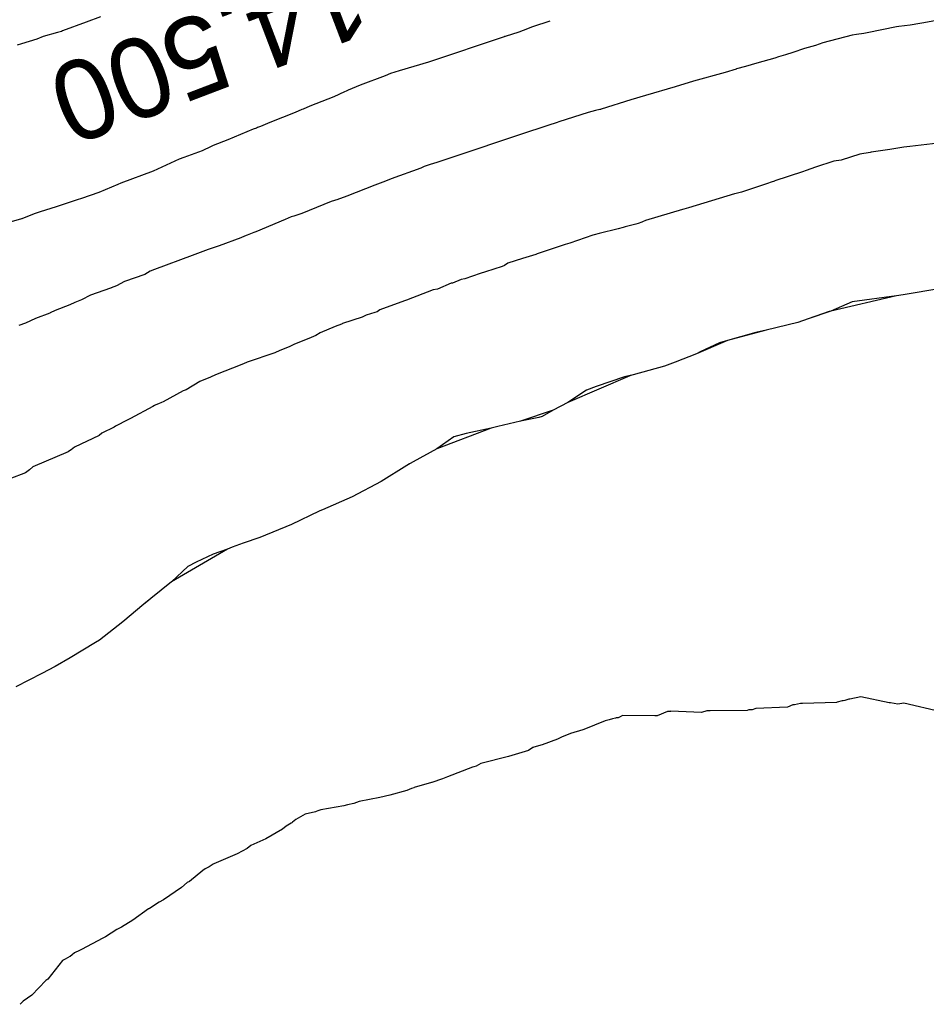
# Model space of a CAD drawing. Extents: x 158343 to 162498, y 431347 to 434500.
# Tile 199 of 248: x 159620 to 159640, y 434135 to 434158. Entities that reach past the tile are written whole.
import ezdxf

# ---------------------------------------------------------------- set-up
doc = ezdxf.new("R2010")
doc.units = 0
doc.header["$LTSCALE"] = 10
doc.header["$MEASUREMENT"] = 0
doc.layers.add('000_arcering', color=8, linetype='CONTINUOUS')
doc.layers.add('def. con-hoogtelijn (index)', color=8, linetype='CONTINUOUS')
doc.styles.add('Style-WORKING', font='WORKING.shx')

# ---------------------------------------------------------------- blocks, each defined once
blk = doc.blocks.new('bestaande hoogtelijnen')
at = {"layer": 'def. con-hoogtelijn (index)'}
for p, q in [((-45.969, 91.143), (-46.287, 91.028)), ((-45.969, 91.143), (-46.287, 91.028)), ((-45.969, 91.143), (-46.287, 91.028)), ((-46.287, 91.028), (-46.826, 90.826)), ((-46.287, 91.028), (-46.826, 90.826)), ((-46.287, 91.028), (-46.826, 90.826)), ((-36.21, 90.922), (-36.42, 90.839)), ((-36.21, 90.922), (-36.42, 90.839)), ((-36.21, 90.922), (-36.42, 90.839)), ((-35.822, 91.047), (-36.21, 90.922)), ((-35.822, 91.047), (-36.21, 90.922)), ((-35.822, 91.047), (-36.21, 90.922)), ((-27.992, 90.919), (-28.659, 90.782)), ((-27.992, 90.919), (-28.659, 90.782)), ((-27.939, 90.926), (-27.992, 90.919)), ((-27.939, 90.926), (-27.992, 90.919)), ((-27.683, 90.954), (-27.939, 90.926)), ((-27.683, 90.954), (-27.939, 90.926)), ((-27.466, 90.994), (-27.683, 90.954)), ((-27.466, 90.994), (-27.683, 90.954)), ((-27.423, 91), (-27.466, 90.994)), ((-27.423, 91), (-27.466, 90.994)), ((-27.048, 91.074), (-27.423, 91)), ((-27.048, 91.074), (-27.423, 91)), ((-47.258, 90.7), (-47.401, 90.639)), ((-47.258, 90.7), (-47.401, 90.639)), ((-47.258, 90.7), (-47.401, 90.639)), ((-46.939, 90.79), (-47.258, 90.7)), ((-46.939, 90.79), (-47.258, 90.7)), ((-46.939, 90.79), (-47.258, 90.7)), ((-46.849, 90.816), (-46.939, 90.79)), ((-46.849, 90.816), (-46.939, 90.79)), ((-46.849, 90.816), (-46.939, 90.79)), ((-46.826, 90.826), (-46.849, 90.816)), ((-46.826, 90.826), (-46.849, 90.816)), ((-46.826, 90.826), (-46.849, 90.816)), ((-36.849, 90.697), (-38.563, 90.119)), ((-36.849, 90.697), (-38.563, 90.119)), ((-36.849, 90.697), (-38.563, 90.119)), ((-36.844, 90.699), (-36.849, 90.697)), ((-36.844, 90.699), (-36.849, 90.697)), ((-36.844, 90.699), (-36.849, 90.697)), ((-36.829, 90.704), (-36.844, 90.699)), ((-36.829, 90.704), (-36.844, 90.699)), ((-36.829, 90.704), (-36.844, 90.699)), ((-36.519, 90.803), (-36.829, 90.704)), ((-36.519, 90.803), (-36.829, 90.704)), ((-36.519, 90.803), (-36.829, 90.704)), ((-36.42, 90.839), (-36.519, 90.803)), ((-36.42, 90.839), (-36.519, 90.803)), ((-36.42, 90.839), (-36.519, 90.803)), ((-28.992, 90.731), (-29.659, 90.558)), ((-28.992, 90.731), (-29.659, 90.558)), ((-28.897, 90.747), (-28.992, 90.731)), ((-28.897, 90.747), (-28.992, 90.731)), ((-28.729, 90.771), (-28.897, 90.747)), ((-28.729, 90.771), (-28.897, 90.747)), ((-28.659, 90.782), (-28.729, 90.771)), ((-28.659, 90.782), (-28.729, 90.771)), ((-47.748, 90.538), (-47.849, 90.507)), ((-47.748, 90.538), (-47.849, 90.507)), ((-47.748, 90.538), (-47.849, 90.507)), ((-47.401, 90.639), (-47.748, 90.538)), ((-47.401, 90.639), (-47.748, 90.538)), ((-47.401, 90.639), (-47.748, 90.538)), ((-29.826, 90.502), (-30.069, 90.429)), ((-29.826, 90.502), (-30.069, 90.429)), ((-29.659, 90.558), (-29.826, 90.502)), ((-29.659, 90.558), (-29.826, 90.502)), ((-30.659, 90.242), (-30.743, 90.212)), ((-30.659, 90.242), (-30.743, 90.212)), ((-30.501, 90.291), (-30.659, 90.242)), ((-30.501, 90.291), (-30.659, 90.242)), ((-30.334, 90.344), (-30.501, 90.291)), ((-30.334, 90.344), (-30.501, 90.291)), ((-30.069, 90.429), (-30.334, 90.344)), ((-30.069, 90.429), (-30.334, 90.344)), ((-38.563, 90.119), (-39.223, 89.928)), ((-38.563, 90.119), (-39.223, 89.928)), ((-38.563, 90.119), (-39.223, 89.928)), ((-31.4, 90.021), (-31.607, 89.97)), ((-31.4, 90.021), (-31.607, 89.97)), ((-31.151, 90.103), (-31.4, 90.021)), ((-31.151, 90.103), (-31.4, 90.021)), ((-30.743, 90.212), (-31.151, 90.103)), ((-30.743, 90.212), (-31.151, 90.103)), ((-39.536, 89.813), (-40.107, 89.605)), ((-39.536, 89.813), (-40.107, 89.605)), ((-39.536, 89.813), (-40.107, 89.605)), ((-39.42, 89.868), (-39.536, 89.813)), ((-39.42, 89.868), (-39.536, 89.813)), ((-39.42, 89.868), (-39.536, 89.813)), ((-39.223, 89.928), (-39.42, 89.868)), ((-39.223, 89.928), (-39.42, 89.868)), ((-39.223, 89.928), (-39.42, 89.868)), ((-31.86, 89.887), (-32.578, 89.693)), ((-31.86, 89.887), (-32.578, 89.693)), ((-31.615, 89.967), (-31.86, 89.887)), ((-31.615, 89.967), (-31.86, 89.887)), ((-31.607, 89.97), (-31.615, 89.967)), ((-31.607, 89.97), (-31.615, 89.967)), ((-40.107, 89.605), (-40.377, 89.489)), ((-40.107, 89.605), (-40.377, 89.489)), ((-40.107, 89.605), (-40.377, 89.489)), ((-32.578, 89.693), (-32.992, 89.565)), ((-32.578, 89.693), (-32.992, 89.565)), ((-40.456, 89.454), (-40.698, 89.338)), ((-40.456, 89.454), (-40.698, 89.338)), ((-40.456, 89.454), (-40.698, 89.338)), ((-40.42, 89.47), (-40.456, 89.454)), ((-40.42, 89.47), (-40.456, 89.454)), ((-40.42, 89.47), (-40.456, 89.454)), ((-40.407, 89.476), (-40.42, 89.47)), ((-40.407, 89.476), (-40.42, 89.47)), ((-40.407, 89.476), (-40.42, 89.47)), ((-40.377, 89.489), (-40.407, 89.476)), ((-40.377, 89.489), (-40.407, 89.476)), ((-40.377, 89.489), (-40.407, 89.476)), ((-33.659, 89.369), (-33.992, 89.272)), ((-33.659, 89.369), (-33.992, 89.272)), ((-32.992, 89.565), (-33.659, 89.369)), ((-32.992, 89.565), (-33.659, 89.369)), ((-41.243, 89.127), (-41.394, 89.061)), ((-41.243, 89.127), (-41.394, 89.061)), ((-41.243, 89.127), (-41.394, 89.061)), ((-40.698, 89.338), (-41.243, 89.127)), ((-40.698, 89.338), (-41.243, 89.127)), ((-40.698, 89.338), (-41.243, 89.127)), ((-33.992, 89.272), (-34.659, 89.061)), ((-33.992, 89.272), (-34.659, 89.061)), ((-41.568, 88.988), (-42.14, 88.757)), ((-41.568, 88.988), (-42.14, 88.757)), ((-41.568, 88.988), (-42.14, 88.757)), ((-41.42, 89.051), (-41.568, 88.988)), ((-41.42, 89.051), (-41.568, 88.988)), ((-41.42, 89.051), (-41.568, 88.988)), ((-41.394, 89.061), (-41.42, 89.051)), ((-41.394, 89.061), (-41.42, 89.051)), ((-41.394, 89.061), (-41.42, 89.051)), ((-34.959, 88.986), (-35.616, 88.775)), ((-34.959, 88.986), (-35.616, 88.775)), ((-34.788, 89.029), (-34.959, 88.986)), ((-34.788, 89.029), (-34.959, 88.986)), ((-34.692, 89.052), (-34.788, 89.029)), ((-34.692, 89.052), (-34.788, 89.029)), ((-34.681, 89.055), (-34.692, 89.052)), ((-34.681, 89.055), (-34.692, 89.052)), ((-34.659, 89.061), (-34.681, 89.055)), ((-34.659, 89.061), (-34.681, 89.055)), ((-42.14, 88.757), (-42.358, 88.671)), ((-42.14, 88.757), (-42.358, 88.671)), ((-42.14, 88.757), (-42.358, 88.671)), ((-35.867, 88.693), (-36.118, 88.611)), ((-35.867, 88.693), (-36.118, 88.611)), ((-35.659, 88.764), (-35.867, 88.693)), ((-35.659, 88.764), (-35.867, 88.693)), ((-35.616, 88.775), (-35.659, 88.764)), ((-35.616, 88.775), (-35.659, 88.764)), ((-42.52, 88.609), (-43.092, 88.371)), ((-42.52, 88.609), (-43.092, 88.371)), ((-42.52, 88.609), (-43.092, 88.371)), ((-42.447, 88.635), (-42.52, 88.609)), ((-42.447, 88.635), (-42.52, 88.609)), ((-42.447, 88.635), (-42.52, 88.609)), ((-42.42, 88.646), (-42.447, 88.635)), ((-42.42, 88.646), (-42.447, 88.635)), ((-42.42, 88.646), (-42.447, 88.635)), ((-42.358, 88.671), (-42.42, 88.646)), ((-42.358, 88.671), (-42.42, 88.646)), ((-42.358, 88.671), (-42.42, 88.646)), ((-36.236, 88.574), (-38.236, 87.899)), ((-36.236, 88.574), (-38.236, 87.899)), ((-36.118, 88.611), (-36.236, 88.574)), ((-36.118, 88.611), (-36.236, 88.574)), ((-43.42, 88.238), (-43.468, 88.219)), ((-43.42, 88.238), (-43.468, 88.219)), ((-43.42, 88.238), (-43.468, 88.219)), ((-43.092, 88.371), (-43.42, 88.238)), ((-43.092, 88.371), (-43.42, 88.238)), ((-43.092, 88.371), (-43.42, 88.238)), ((-27.05, 88.291), (-27.691, 88.22)), ((-27.05, 88.291), (-27.691, 88.22)), ((-27.05, 88.291), (-27.691, 88.22)), ((-43.668, 88.124), (-44.086, 87.97)), ((-43.668, 88.124), (-44.086, 87.97)), ((-43.668, 88.124), (-44.086, 87.97)), ((-43.468, 88.219), (-43.668, 88.124)), ((-43.468, 88.219), (-43.668, 88.124)), ((-43.468, 88.219), (-43.668, 88.124)), ((-28.825, 88.047), (-29.243, 87.907)), ((-28.825, 88.047), (-29.243, 87.907)), ((-28.825, 88.047), (-29.243, 87.907)), ((-28.589, 88.086), (-28.825, 88.047)), ((-28.589, 88.086), (-28.825, 88.047)), ((-28.589, 88.086), (-28.825, 88.047)), ((-28.563, 88.09), (-28.589, 88.086)), ((-28.563, 88.09), (-28.589, 88.086)), ((-28.563, 88.09), (-28.589, 88.086)), ((-28.143, 88.15), (-28.563, 88.09)), ((-28.143, 88.15), (-28.563, 88.09)), ((-28.143, 88.15), (-28.563, 88.09)), ((-27.967, 88.178), (-28.143, 88.15)), ((-27.967, 88.178), (-28.143, 88.15)), ((-27.967, 88.178), (-28.143, 88.15)), ((-27.826, 88.202), (-27.967, 88.178)), ((-27.826, 88.202), (-27.967, 88.178)), ((-27.826, 88.202), (-27.967, 88.178)), ((-27.694, 88.219), (-27.826, 88.202)), ((-27.694, 88.219), (-27.826, 88.202)), ((-27.694, 88.219), (-27.826, 88.202)), ((-27.691, 88.22), (-27.694, 88.219)), ((-27.691, 88.22), (-27.694, 88.219)), ((-27.691, 88.22), (-27.694, 88.219)), ((-44.192, 87.932), (-44.781, 87.663)), ((-44.192, 87.932), (-44.781, 87.663)), ((-44.192, 87.932), (-44.781, 87.663)), ((-44.086, 87.97), (-44.192, 87.932)), ((-44.086, 87.97), (-44.192, 87.932)), ((-44.086, 87.97), (-44.192, 87.932)), ((-38.52, 87.811), (-38.659, 87.764)), ((-38.52, 87.811), (-38.659, 87.764)), ((-38.371, 87.856), (-38.52, 87.811)), ((-38.371, 87.856), (-38.52, 87.811)), ((-38.236, 87.899), (-38.371, 87.856)), ((-38.236, 87.899), (-38.371, 87.856)), ((-29.41, 87.886), (-29.825, 87.753)), ((-29.41, 87.886), (-29.825, 87.753)), ((-29.41, 87.886), (-29.825, 87.753)), ((-29.243, 87.907), (-29.41, 87.886)), ((-29.243, 87.907), (-29.41, 87.886)), ((-29.243, 87.907), (-29.41, 87.886)), ((-44.781, 87.663), (-45.509, 87.393)), ((-44.781, 87.663), (-45.509, 87.393)), ((-44.781, 87.663), (-45.509, 87.393)), ((-38.737, 87.732), (-39.403, 87.49)), ((-38.737, 87.732), (-39.403, 87.49)), ((-38.659, 87.764), (-38.737, 87.732)), ((-38.659, 87.764), (-38.737, 87.732)), ((-30.118, 87.645), (-30.74, 87.44)), ((-30.118, 87.645), (-30.74, 87.44)), ((-30.118, 87.645), (-30.74, 87.44)), ((-30.037, 87.68), (-30.118, 87.645)), ((-30.037, 87.68), (-30.118, 87.645)), ((-30.037, 87.68), (-30.118, 87.645)), ((-29.825, 87.753), (-30.037, 87.68)), ((-29.825, 87.753), (-30.037, 87.68)), ((-29.825, 87.753), (-30.037, 87.68)), ((-45.577, 87.363), (-46.006, 87.181)), ((-45.577, 87.363), (-46.006, 87.181)), ((-45.577, 87.363), (-46.006, 87.181)), ((-45.509, 87.393), (-45.577, 87.363)), ((-45.509, 87.393), (-45.577, 87.363)), ((-45.509, 87.393), (-45.577, 87.363)), ((-39.529, 87.438), (-39.769, 87.345)), ((-39.529, 87.438), (-39.769, 87.345)), ((-39.403, 87.49), (-39.529, 87.438)), ((-39.403, 87.49), (-39.529, 87.438)), ((-30.884, 87.39), (-31.496, 87.19)), ((-30.884, 87.39), (-31.496, 87.19)), ((-30.884, 87.39), (-31.496, 87.19)), ((-30.846, 87.403), (-30.884, 87.39)), ((-30.846, 87.403), (-30.884, 87.39)), ((-30.846, 87.403), (-30.884, 87.39)), ((-30.825, 87.41), (-30.846, 87.403)), ((-30.825, 87.41), (-30.846, 87.403)), ((-30.825, 87.41), (-30.846, 87.403)), ((-30.746, 87.438), (-30.825, 87.41)), ((-30.746, 87.438), (-30.825, 87.41)), ((-30.746, 87.438), (-30.825, 87.41)), ((-30.74, 87.44), (-30.746, 87.438)), ((-30.74, 87.44), (-30.746, 87.438)), ((-30.74, 87.44), (-30.746, 87.438)), ((-46.006, 87.181), (-46.397, 87.047)), ((-46.006, 87.181), (-46.397, 87.047)), ((-46.006, 87.181), (-46.397, 87.047)), ((-39.769, 87.345), (-40.405, 87.099)), ((-39.769, 87.345), (-40.405, 87.099)), ((-31.655, 87.152), (-32.689, 86.832)), ((-31.655, 87.152), (-32.689, 86.832)), ((-31.655, 87.152), (-32.689, 86.832)), ((-31.616, 87.16), (-31.655, 87.152)), ((-31.616, 87.16), (-31.655, 87.152)), ((-31.616, 87.16), (-31.655, 87.152)), ((-31.496, 87.19), (-31.616, 87.16)), ((-31.496, 87.19), (-31.616, 87.16)), ((-31.496, 87.19), (-31.616, 87.16)), ((-46.583, 86.987), (-46.97, 86.854)), ((-46.583, 86.987), (-46.97, 86.854)), ((-46.583, 86.987), (-46.97, 86.854)), ((-46.471, 87.024), (-46.583, 86.987)), ((-46.471, 87.024), (-46.583, 86.987)), ((-46.471, 87.024), (-46.583, 86.987)), ((-46.42, 87.039), (-46.471, 87.024)), ((-46.42, 87.039), (-46.471, 87.024)), ((-46.42, 87.039), (-46.471, 87.024)), ((-46.397, 87.047), (-46.42, 87.039)), ((-46.397, 87.047), (-46.42, 87.039)), ((-46.397, 87.047), (-46.42, 87.039)), ((-40.756, 86.977), (-41.423, 86.707)), ((-40.756, 86.977), (-41.423, 86.707)), ((-40.68, 86.999), (-40.756, 86.977)), ((-40.68, 86.999), (-40.756, 86.977)), ((-40.659, 87.006), (-40.68, 86.999)), ((-40.659, 87.006), (-40.68, 86.999)), ((-40.628, 87.017), (-40.659, 87.006)), ((-40.628, 87.017), (-40.659, 87.006)), ((-40.405, 87.099), (-40.628, 87.017)), ((-40.405, 87.099), (-40.628, 87.017)), ((-47.461, 86.696), (-47.744, 86.588)), ((-47.461, 86.696), (-47.744, 86.588)), ((-47.461, 86.696), (-47.744, 86.588)), ((-47.328, 86.743), (-47.461, 86.696)), ((-47.328, 86.743), (-47.461, 86.696)), ((-47.328, 86.743), (-47.461, 86.696)), ((-46.97, 86.854), (-47.328, 86.743)), ((-46.97, 86.854), (-47.328, 86.743)), ((-46.97, 86.854), (-47.328, 86.743)), ((-41.423, 86.707), (-41.6, 86.649)), ((-41.423, 86.707), (-41.6, 86.649)), ((-32.825, 86.794), (-33.659, 86.551)), ((-32.825, 86.794), (-33.659, 86.551)), ((-32.825, 86.794), (-33.659, 86.551)), ((-32.795, 86.802), (-32.825, 86.794)), ((-32.795, 86.802), (-32.825, 86.794)), ((-32.795, 86.802), (-32.825, 86.794)), ((-32.689, 86.832), (-32.795, 86.802)), ((-32.689, 86.832), (-32.795, 86.802)), ((-32.689, 86.832), (-32.795, 86.802)), ((-47.752, 86.585), (-48.14, 86.471)), ((-47.752, 86.585), (-48.14, 86.471)), ((-47.752, 86.585), (-48.14, 86.471)), ((-47.744, 86.588), (-47.752, 86.585)), ((-47.744, 86.588), (-47.752, 86.585)), ((-47.744, 86.588), (-47.752, 86.585)), ((-41.794, 86.572), (-42.461, 86.295)), ((-41.794, 86.572), (-42.461, 86.295)), ((-41.659, 86.629), (-41.794, 86.572)), ((-41.659, 86.629), (-41.794, 86.572)), ((-41.6, 86.649), (-41.659, 86.629)), ((-41.6, 86.649), (-41.659, 86.629)), ((-33.881, 86.464), (-34.122, 86.407)), ((-33.881, 86.464), (-34.122, 86.407)), ((-33.881, 86.464), (-34.122, 86.407)), ((-33.825, 86.478), (-33.881, 86.464)), ((-33.825, 86.478), (-33.881, 86.464)), ((-33.825, 86.478), (-33.881, 86.464)), ((-33.745, 86.51), (-33.825, 86.478)), ((-33.745, 86.51), (-33.825, 86.478)), ((-33.745, 86.51), (-33.825, 86.478)), ((-33.731, 86.517), (-33.745, 86.51)), ((-33.731, 86.517), (-33.745, 86.51)), ((-33.731, 86.517), (-33.745, 86.51)), ((-33.659, 86.551), (-33.731, 86.517)), ((-33.659, 86.551), (-33.731, 86.517)), ((-33.659, 86.551), (-33.731, 86.517)), ((-42.504, 86.276), (-42.659, 86.214)), ((-42.504, 86.276), (-42.659, 86.214)), ((-42.461, 86.295), (-42.504, 86.276)), ((-42.461, 86.295), (-42.504, 86.276)), ((-34.71, 86.253), (-34.817, 86.224)), ((-34.71, 86.253), (-34.817, 86.224)), ((-34.71, 86.253), (-34.817, 86.224)), ((-34.281, 86.36), (-34.71, 86.253)), ((-34.281, 86.36), (-34.71, 86.253)), ((-34.281, 86.36), (-34.71, 86.253)), ((-34.163, 86.393), (-34.281, 86.36)), ((-34.163, 86.393), (-34.281, 86.36)), ((-34.163, 86.393), (-34.281, 86.36)), ((-34.122, 86.407), (-34.163, 86.393)), ((-34.122, 86.407), (-34.163, 86.393)), ((-34.122, 86.407), (-34.163, 86.393)), ((-42.799, 86.159), (-43.286, 85.98)), ((-42.799, 86.159), (-43.286, 85.98)), ((-42.714, 86.192), (-42.799, 86.159)), ((-42.714, 86.192), (-42.799, 86.159)), ((-42.659, 86.214), (-42.714, 86.192)), ((-42.659, 86.214), (-42.714, 86.192)), ((-35.37, 86.039), (-35.476, 86.003)), ((-35.37, 86.039), (-35.476, 86.003)), ((-35.37, 86.039), (-35.476, 86.003)), ((-34.849, 86.216), (-35.37, 86.039)), ((-34.849, 86.216), (-35.37, 86.039)), ((-34.849, 86.216), (-35.37, 86.039)), ((-34.817, 86.224), (-34.849, 86.216)), ((-34.817, 86.224), (-34.849, 86.216)), ((-34.817, 86.224), (-34.849, 86.216)), ((-43.66, 85.851), (-43.898, 85.757)), ((-43.66, 85.851), (-43.898, 85.757)), ((-43.536, 85.895), (-43.66, 85.851)), ((-43.536, 85.895), (-43.66, 85.851)), ((-43.286, 85.98), (-43.536, 85.895)), ((-43.286, 85.98), (-43.536, 85.895)), ((-36.104, 85.797), (-36.14, 85.783)), ((-36.104, 85.797), (-36.14, 85.783)), ((-36.104, 85.797), (-36.14, 85.783)), ((-35.476, 86.003), (-36.104, 85.797)), ((-35.476, 86.003), (-36.104, 85.797)), ((-35.476, 86.003), (-36.104, 85.797)), ((-43.898, 85.757), (-44.748, 85.441)), ((-43.898, 85.757), (-44.748, 85.441)), ((-36.772, 85.582), (-36.843, 85.536)), ((-36.772, 85.582), (-36.843, 85.536)), ((-36.772, 85.582), (-36.843, 85.536)), ((-36.436, 85.691), (-36.772, 85.582)), ((-36.436, 85.691), (-36.772, 85.582)), ((-36.436, 85.691), (-36.772, 85.582)), ((-36.14, 85.783), (-36.436, 85.691)), ((-36.14, 85.783), (-36.436, 85.691)), ((-36.14, 85.783), (-36.436, 85.691)), ((-44.842, 85.402), (-44.967, 85.327)), ((-44.842, 85.402), (-44.967, 85.327)), ((-44.748, 85.441), (-44.842, 85.402)), ((-44.748, 85.441), (-44.842, 85.402)), ((-37.395, 85.352), (-37.741, 85.235)), ((-37.395, 85.352), (-37.741, 85.235)), ((-37.395, 85.352), (-37.741, 85.235)), ((-37.271, 85.393), (-37.395, 85.352)), ((-37.271, 85.393), (-37.395, 85.352)), ((-37.271, 85.393), (-37.395, 85.352)), ((-36.898, 85.507), (-37.271, 85.393)), ((-36.898, 85.507), (-37.271, 85.393)), ((-36.898, 85.507), (-37.271, 85.393)), ((-36.843, 85.536), (-36.898, 85.507)), ((-36.843, 85.536), (-36.898, 85.507)), ((-36.843, 85.536), (-36.898, 85.507)), ((-45.423, 85.172), (-45.605, 85.073)), ((-45.423, 85.172), (-45.605, 85.073)), ((-44.967, 85.327), (-45.423, 85.172)), ((-44.967, 85.327), (-45.423, 85.172)), ((-38.047, 85.13), (-38.36, 85.001)), ((-38.047, 85.13), (-38.36, 85.001)), ((-38.047, 85.13), (-38.36, 85.001)), ((-38.021, 85.137), (-38.047, 85.13)), ((-38.021, 85.137), (-38.047, 85.13)), ((-38.021, 85.137), (-38.047, 85.13)), ((-37.825, 85.215), (-38.021, 85.137)), ((-37.825, 85.215), (-38.021, 85.137)), ((-37.825, 85.215), (-38.021, 85.137)), ((-37.741, 85.235), (-37.825, 85.215)), ((-37.741, 85.235), (-37.825, 85.215)), ((-37.741, 85.235), (-37.825, 85.215)), ((-45.74, 85.019), (-46.193, 84.864)), ((-45.74, 85.019), (-46.193, 84.864)), ((-45.726, 85.026), (-45.74, 85.019)), ((-45.726, 85.026), (-45.74, 85.019)), ((-45.718, 85.03), (-45.726, 85.026)), ((-45.718, 85.03), (-45.726, 85.026)), ((-45.692, 85.045), (-45.718, 85.03)), ((-45.692, 85.045), (-45.718, 85.03)), ((-45.646, 85.058), (-45.692, 85.045)), ((-45.646, 85.058), (-45.692, 85.045)), ((-45.632, 85.063), (-45.646, 85.058)), ((-45.632, 85.063), (-45.646, 85.058)), ((-45.605, 85.073), (-45.632, 85.063)), ((-45.605, 85.073), (-45.632, 85.063)), ((-38.454, 84.981), (-39.055, 84.748)), ((-38.454, 84.981), (-39.055, 84.748)), ((-38.454, 84.981), (-39.055, 84.748)), ((-38.36, 85.001), (-38.454, 84.981)), ((-38.36, 85.001), (-38.454, 84.981)), ((-38.36, 85.001), (-38.454, 84.981)), ((-26.996, 85.014), (-27.84, 84.867)), ((-26.996, 85.014), (-27.84, 84.867)), ((-46.549, 84.699), (-46.659, 84.642)), ((-46.549, 84.699), (-46.659, 84.642)), ((-46.394, 84.754), (-46.549, 84.699)), ((-46.394, 84.754), (-46.549, 84.699)), ((-46.193, 84.864), (-46.394, 84.754)), ((-46.193, 84.864), (-46.394, 84.754)), ((-39.102, 84.736), (-39.659, 84.532)), ((-39.102, 84.736), (-39.659, 84.532)), ((-39.102, 84.736), (-39.659, 84.532)), ((-39.055, 84.748), (-39.102, 84.736)), ((-39.055, 84.748), (-39.102, 84.736)), ((-39.055, 84.748), (-39.102, 84.736)), ((-27.992, 84.844), (-29.479, 84.505)), ((-27.992, 84.844), (-29.479, 84.505)), ((-28.992, 84.715), (-29.479, 84.505)), ((-28.992, 84.715), (-29.479, 84.505)), ((-27.992, 84.844), (-28.992, 84.715)), ((-27.992, 84.844), (-28.992, 84.715)), ((-27.84, 84.867), (-27.992, 84.844)), ((-27.84, 84.867), (-27.992, 84.844)), ((-47.11, 84.458), (-47.437, 84.337)), ((-47.11, 84.458), (-47.437, 84.337)), ((-47.101, 84.461), (-47.11, 84.458)), ((-47.101, 84.461), (-47.11, 84.458)), ((-46.989, 84.515), (-47.101, 84.461)), ((-46.989, 84.515), (-47.101, 84.461)), ((-46.659, 84.642), (-46.989, 84.515)), ((-46.659, 84.642), (-46.989, 84.515)), ((-39.776, 84.469), (-39.965, 84.415)), ((-39.776, 84.469), (-39.965, 84.415)), ((-39.776, 84.469), (-39.965, 84.415)), ((-39.722, 84.487), (-39.776, 84.469)), ((-39.722, 84.487), (-39.776, 84.469)), ((-39.722, 84.487), (-39.776, 84.469)), ((-39.659, 84.532), (-39.722, 84.487)), ((-39.659, 84.532), (-39.722, 84.487)), ((-39.659, 84.532), (-39.722, 84.487)), ((-29.479, 84.505), (-29.992, 84.325)), ((-29.479, 84.505), (-29.992, 84.325)), ((-29.516, 84.494), (-29.992, 84.325)), ((-29.516, 84.494), (-29.992, 84.325)), ((-29.479, 84.505), (-29.516, 84.494)), ((-29.479, 84.505), (-29.516, 84.494)), ((-47.437, 84.337), (-47.659, 84.232)), ((-47.437, 84.337), (-47.659, 84.232)), ((-40.055, 84.366), (-40.5, 84.22)), ((-40.055, 84.366), (-40.5, 84.22)), ((-40.055, 84.366), (-40.5, 84.22)), ((-39.965, 84.415), (-40.055, 84.366)), ((-39.965, 84.415), (-40.055, 84.366)), ((-39.965, 84.415), (-40.055, 84.366)), ((-30.22, 84.247), (-30.94, 84.07)), ((-30.22, 84.247), (-30.94, 84.07)), ((-29.992, 84.325), (-30.22, 84.247)), ((-29.992, 84.325), (-30.22, 84.247)), ((-47.659, 84.232), (-47.814, 84.181)), ((-47.659, 84.232), (-47.814, 84.181)), ((-41.007, 84.014), (-41.103, 83.953)), ((-41.007, 84.014), (-41.103, 83.953)), ((-41.007, 84.014), (-41.103, 83.953)), ((-40.669, 84.157), (-41.007, 84.014)), ((-40.669, 84.157), (-41.007, 84.014)), ((-40.669, 84.157), (-41.007, 84.014)), ((-40.523, 84.207), (-40.669, 84.157)), ((-40.523, 84.207), (-40.669, 84.157)), ((-40.523, 84.207), (-40.669, 84.157)), ((-40.513, 84.212), (-40.523, 84.207)), ((-40.513, 84.212), (-40.523, 84.207)), ((-40.513, 84.212), (-40.523, 84.207)), ((-40.5, 84.22), (-40.513, 84.212)), ((-40.5, 84.22), (-40.513, 84.212)), ((-40.5, 84.22), (-40.513, 84.212)), ((-31.02, 84.047), (-31.81, 83.837)), ((-31.02, 84.047), (-31.81, 83.837)), ((-31.172, 84.019), (-31.81, 83.837)), ((-31.172, 84.019), (-31.81, 83.837)), ((-30.94, 84.07), (-31.172, 84.019)), ((-30.94, 84.07), (-31.172, 84.019)), ((-30.992, 84.055), (-31.02, 84.047)), ((-30.992, 84.055), (-31.02, 84.047)), ((-30.94, 84.07), (-30.992, 84.055)), ((-30.94, 84.07), (-30.992, 84.055)), ((-41.212, 83.906), (-41.598, 83.752)), ((-41.212, 83.906), (-41.598, 83.752)), ((-41.212, 83.906), (-41.598, 83.752)), ((-41.103, 83.953), (-41.212, 83.906)), ((-41.103, 83.953), (-41.212, 83.906)), ((-41.103, 83.953), (-41.212, 83.906)), ((-31.81, 83.837), (-32.513, 83.54)), ((-31.81, 83.837), (-32.513, 83.54)), ((-31.81, 83.837), (-31.992, 83.788)), ((-31.81, 83.837), (-31.992, 83.788)), ((-41.92, 83.613), (-42.031, 83.564)), ((-41.92, 83.613), (-42.031, 83.564)), ((-41.92, 83.613), (-42.031, 83.564)), ((-41.708, 83.694), (-41.92, 83.613)), ((-41.708, 83.694), (-41.92, 83.613)), ((-41.708, 83.694), (-41.92, 83.613)), ((-41.598, 83.752), (-41.708, 83.694)), ((-41.598, 83.752), (-41.708, 83.694)), ((-41.598, 83.752), (-41.708, 83.694)), ((-32.426, 83.585), (-32.513, 83.54)), ((-32.426, 83.585), (-32.513, 83.54)), ((-31.992, 83.788), (-32.426, 83.585)), ((-31.992, 83.788), (-32.426, 83.585)), ((-42.668, 83.346), (-42.773, 83.296)), ((-42.668, 83.346), (-42.773, 83.296)), ((-42.668, 83.346), (-42.773, 83.296)), ((-42.656, 83.352), (-42.668, 83.346)), ((-42.656, 83.352), (-42.668, 83.346)), ((-42.656, 83.352), (-42.668, 83.346)), ((-42.031, 83.564), (-42.656, 83.352)), ((-42.031, 83.564), (-42.656, 83.352)), ((-42.031, 83.564), (-42.656, 83.352)), ((-32.992, 83.35), (-33.236, 83.262)), ((-32.992, 83.35), (-33.236, 83.262)), ((-32.513, 83.54), (-32.992, 83.35)), ((-32.513, 83.54), (-32.992, 83.35)), ((-42.773, 83.296), (-43.368, 83.061)), ((-42.773, 83.296), (-43.368, 83.061)), ((-42.773, 83.296), (-43.368, 83.061)), ((-33.236, 83.262), (-33.943, 83.068)), ((-33.236, 83.262), (-33.943, 83.068)), ((-43.721, 82.914), (-44.034, 82.728)), ((-43.721, 82.914), (-44.034, 82.728)), ((-43.721, 82.914), (-44.034, 82.728)), ((-43.486, 83.013), (-43.721, 82.914)), ((-43.486, 83.013), (-43.721, 82.914)), ((-43.486, 83.013), (-43.721, 82.914)), ((-43.368, 83.061), (-43.486, 83.013)), ((-43.368, 83.061), (-43.486, 83.013)), ((-43.368, 83.061), (-43.486, 83.013)), ((-34.018, 83.045), (-35.415, 82.442)), ((-34.018, 83.045), (-35.415, 82.442)), ((-34.137, 83.019), (-34.774, 82.801)), ((-34.137, 83.019), (-34.774, 82.801)), ((-33.943, 83.068), (-34.137, 83.019)), ((-33.943, 83.068), (-34.137, 83.019)), ((-33.992, 83.052), (-34.018, 83.045)), ((-33.992, 83.052), (-34.018, 83.045)), ((-33.943, 83.068), (-33.992, 83.052)), ((-33.943, 83.068), (-33.992, 83.052)), ((-44.098, 82.706), (-44.552, 82.458)), ((-44.098, 82.706), (-44.552, 82.458)), ((-44.098, 82.706), (-44.552, 82.458)), ((-44.034, 82.728), (-44.098, 82.706)), ((-44.034, 82.728), (-44.098, 82.706)), ((-44.034, 82.728), (-44.098, 82.706)), ((-34.992, 82.719), (-35.415, 82.442)), ((-34.992, 82.719), (-35.415, 82.442)), ((-34.774, 82.801), (-34.992, 82.719)), ((-34.774, 82.801), (-34.992, 82.719)), ((-44.552, 82.458), (-44.593, 82.443)), ((-44.552, 82.458), (-44.593, 82.443)), ((-44.552, 82.458), (-44.593, 82.443)), ((-44.787, 82.352), (-45.29, 82.078)), ((-44.787, 82.352), (-45.29, 82.078)), ((-44.787, 82.352), (-45.29, 82.078)), ((-44.75, 82.371), (-44.787, 82.352)), ((-44.75, 82.371), (-44.787, 82.352)), ((-44.75, 82.371), (-44.787, 82.352)), ((-44.731, 82.381), (-44.75, 82.371)), ((-44.731, 82.381), (-44.75, 82.371)), ((-44.731, 82.381), (-44.75, 82.371)), ((-44.677, 82.399), (-44.731, 82.381)), ((-44.677, 82.399), (-44.731, 82.381)), ((-44.677, 82.399), (-44.731, 82.381)), ((-44.659, 82.407), (-44.677, 82.399)), ((-44.659, 82.407), (-44.677, 82.399)), ((-44.659, 82.407), (-44.677, 82.399)), ((-44.593, 82.443), (-44.659, 82.407)), ((-44.593, 82.443), (-44.659, 82.407)), ((-44.593, 82.443), (-44.659, 82.407)), ((-35.744, 82.266), (-36.484, 82.019)), ((-35.744, 82.266), (-36.484, 82.019)), ((-35.744, 82.266), (-35.992, 82.126)), ((-35.744, 82.266), (-35.992, 82.126)), ((-35.415, 82.442), (-35.744, 82.266)), ((-35.415, 82.442), (-35.744, 82.266)), ((-45.353, 82.047), (-45.628, 81.903)), ((-45.353, 82.047), (-45.628, 81.903)), ((-45.353, 82.047), (-45.628, 81.903)), ((-45.29, 82.078), (-45.353, 82.047)), ((-45.29, 82.078), (-45.353, 82.047)), ((-45.29, 82.078), (-45.353, 82.047)), ((-36.484, 82.019), (-36.992, 81.901)), ((-36.484, 82.019), (-36.992, 81.901)), ((-36.072, 82.099), (-36.484, 82.019)), ((-36.072, 82.099), (-36.484, 82.019)), ((-35.992, 82.126), (-36.072, 82.099)), ((-35.992, 82.126), (-36.072, 82.099)), ((-45.659, 81.886), (-45.938, 81.75)), ((-45.659, 81.886), (-45.938, 81.75)), ((-45.659, 81.886), (-45.938, 81.75)), ((-45.628, 81.903), (-45.659, 81.886)), ((-45.628, 81.903), (-45.659, 81.886)), ((-45.628, 81.903), (-45.659, 81.886)), ((-37.148, 81.863), (-38.37, 81.397)), ((-37.148, 81.863), (-38.37, 81.397)), ((-37.148, 81.863), (-37.711, 81.738)), ((-37.148, 81.863), (-37.711, 81.738)), ((-36.992, 81.901), (-37.148, 81.863)), ((-36.992, 81.901), (-37.148, 81.863)), ((-46, 81.693), (-46.554, 81.43)), ((-46, 81.693), (-46.554, 81.43)), ((-46, 81.693), (-46.554, 81.43)), ((-45.938, 81.75), (-46, 81.693)), ((-45.938, 81.75), (-46, 81.693)), ((-45.938, 81.75), (-46, 81.693)), ((-37.992, 81.663), (-38.37, 81.397)), ((-37.992, 81.663), (-38.37, 81.397)), ((-37.711, 81.738), (-37.992, 81.663)), ((-37.711, 81.738), (-37.992, 81.663)), ((-46.67, 81.352), (-46.697, 81.33)), ((-46.67, 81.352), (-46.697, 81.33)), ((-46.67, 81.352), (-46.697, 81.33)), ((-46.632, 81.368), (-46.67, 81.352)), ((-46.632, 81.368), (-46.67, 81.352)), ((-46.632, 81.368), (-46.67, 81.352)), ((-46.554, 81.43), (-46.632, 81.368)), ((-46.554, 81.43), (-46.632, 81.368)), ((-46.554, 81.43), (-46.632, 81.368)), ((-38.37, 81.397), (-38.91, 81.101)), ((-38.37, 81.397), (-38.91, 81.101)), ((-46.697, 81.33), (-47.492, 80.985)), ((-46.697, 81.33), (-47.492, 80.985)), ((-46.697, 81.33), (-47.492, 80.985)), ((-47.57, 80.919), (-47.659, 80.85)), ((-47.57, 80.919), (-47.659, 80.85)), ((-47.57, 80.919), (-47.659, 80.85)), ((-47.492, 80.985), (-47.57, 80.919)), ((-47.492, 80.985), (-47.57, 80.919)), ((-47.492, 80.985), (-47.57, 80.919)), ((-39.052, 81.019), (-39.63, 80.657)), ((-39.052, 81.019), (-39.63, 80.657)), ((-38.992, 81.053), (-39.052, 81.019)), ((-38.992, 81.053), (-39.052, 81.019)), ((-39.013, 81.04), (-39.052, 81.019)), ((-39.013, 81.04), (-39.052, 81.019)), ((-38.91, 81.101), (-39.013, 81.04)), ((-38.91, 81.101), (-39.013, 81.04)), ((-38.91, 81.101), (-38.992, 81.053)), ((-38.91, 81.101), (-38.992, 81.053)), ((-47.659, 80.85), (-48.013, 80.715)), ((-47.659, 80.85), (-48.013, 80.715)), ((-47.659, 80.85), (-48.013, 80.715)), ((-39.63, 80.657), (-40.286, 80.313)), ((-39.63, 80.657), (-40.286, 80.313)), ((-40.286, 80.313), (-40.953, 80.019)), ((-40.286, 80.313), (-40.953, 80.019)), ((-40.953, 80.019), (-41.026, 79.984)), ((-40.953, 80.019), (-41.026, 79.984)), ((-40.953, 80.019), (-40.979, 80.006)), ((-40.953, 80.019), (-40.979, 80.006)), ((-41.026, 79.984), (-41.658, 79.685)), ((-41.026, 79.984), (-41.658, 79.685)), ((-40.979, 80.006), (-41.026, 79.984)), ((-40.979, 80.006), (-41.026, 79.984)), ((-41.658, 79.685), (-42.368, 79.394)), ((-41.658, 79.685), (-42.368, 79.394)), ((-42.368, 79.394), (-42.746, 79.265)), ((-42.368, 79.394), (-42.746, 79.265)), ((-43.102, 79.128), (-44.365, 78.391)), ((-43.102, 79.128), (-44.365, 78.391)), ((-43.102, 79.128), (-43.425, 79.019)), ((-43.102, 79.128), (-43.425, 79.019)), ((-42.992, 79.174), (-43.102, 79.128)), ((-42.992, 79.174), (-43.102, 79.128)), ((-42.746, 79.265), (-42.992, 79.174)), ((-42.746, 79.265), (-42.992, 79.174)), ((-43.425, 79.019), (-43.807, 78.834)), ((-43.425, 79.019), (-43.807, 78.834)), ((-43.992, 78.735), (-44.365, 78.391)), ((-43.992, 78.735), (-44.365, 78.391)), ((-43.807, 78.834), (-43.992, 78.735)), ((-43.807, 78.834), (-43.992, 78.735)), ((-44.365, 78.391), (-44.832, 78.019)), ((-44.365, 78.391), (-44.832, 78.019)), ((-44.832, 78.019), (-44.992, 77.886)), ((-44.832, 78.019), (-44.992, 77.886)), ((-44.832, 78.019), (-44.918, 77.944)), ((-44.832, 78.019), (-44.918, 77.944)), ((-44.992, 77.886), (-45.462, 77.489)), ((-44.992, 77.886), (-45.462, 77.489)), ((-44.918, 77.944), (-44.992, 77.886)), ((-44.918, 77.944), (-44.992, 77.886)), ((-45.462, 77.489), (-45.992, 77.073)), ((-45.462, 77.489), (-45.992, 77.073)), ((-46.078, 77.019), (-46.65, 76.677)), ((-46.078, 77.019), (-46.65, 76.677)), ((-45.992, 77.073), (-46.078, 77.019)), ((-45.992, 77.073), (-46.078, 77.019)), ((-46.024, 77.051), (-46.078, 77.019)), ((-46.024, 77.051), (-46.078, 77.019)), ((-45.992, 77.073), (-46.024, 77.051)), ((-45.992, 77.073), (-46.024, 77.051)), ((-46.992, 76.481), (-47.293, 76.32)), ((-46.992, 76.481), (-47.293, 76.32)), ((-46.65, 76.677), (-46.992, 76.481)), ((-46.65, 76.677), (-46.992, 76.481)), ((-47.293, 76.32), (-47.879, 76.019)), ((-47.293, 76.32), (-47.879, 76.019)), ((-28.8, 75.797), (-29.047, 75.741)), ((-28.8, 75.797), (-29.047, 75.741)), ((-28.8, 75.797), (-29.047, 75.741)), ((-28.158, 75.657), (-28.8, 75.797)), ((-28.158, 75.657), (-28.8, 75.797)), ((-28.158, 75.657), (-28.8, 75.797)), ((-30.338, 75.612), (-30.455, 75.562)), ((-30.338, 75.612), (-30.455, 75.562)), ((-30.338, 75.612), (-30.455, 75.562)), ((-30.295, 75.613), (-30.338, 75.612)), ((-30.295, 75.613), (-30.338, 75.612)), ((-30.295, 75.613), (-30.338, 75.612)), ((-30.163, 75.648), (-30.295, 75.613)), ((-30.163, 75.648), (-30.295, 75.613)), ((-30.163, 75.648), (-30.295, 75.613)), ((-30.121, 75.648), (-30.163, 75.648)), ((-30.121, 75.648), (-30.163, 75.648)), ((-30.121, 75.648), (-30.163, 75.648)), ((-30.116, 75.649), (-30.121, 75.648)), ((-30.116, 75.649), (-30.121, 75.648)), ((-30.116, 75.649), (-30.121, 75.648)), ((-29.346, 75.671), (-30.116, 75.649)), ((-29.346, 75.671), (-30.116, 75.649)), ((-29.346, 75.671), (-30.116, 75.649)), ((-29.337, 75.673), (-29.346, 75.671)), ((-29.337, 75.673), (-29.346, 75.671)), ((-29.337, 75.673), (-29.346, 75.671)), ((-29.217, 75.703), (-29.337, 75.673)), ((-29.217, 75.703), (-29.337, 75.673)), ((-29.217, 75.703), (-29.337, 75.673)), ((-29.197, 75.703), (-29.217, 75.703)), ((-29.197, 75.703), (-29.217, 75.703)), ((-29.197, 75.703), (-29.217, 75.703)), ((-29.159, 75.716), (-29.197, 75.703)), ((-29.159, 75.716), (-29.197, 75.703)), ((-29.159, 75.716), (-29.197, 75.703)), ((-29.073, 75.746), (-29.159, 75.716)), ((-29.073, 75.746), (-29.159, 75.716)), ((-29.073, 75.746), (-29.159, 75.716)), ((-29.047, 75.741), (-29.073, 75.746)), ((-29.047, 75.741), (-29.073, 75.746)), ((-29.047, 75.741), (-29.073, 75.746)), ((-28.133, 75.661), (-28.158, 75.657)), ((-28.133, 75.661), (-28.158, 75.657)), ((-28.133, 75.661), (-28.158, 75.657)), ((-27.967, 75.628), (-28.133, 75.661)), ((-27.967, 75.628), (-28.133, 75.661)), ((-27.967, 75.628), (-28.133, 75.661)), ((-27.826, 75.653), (-27.967, 75.628)), ((-27.826, 75.653), (-27.967, 75.628)), ((-27.826, 75.653), (-27.967, 75.628)), ((-26.993, 75.454), (-27.826, 75.653)), ((-26.993, 75.454), (-27.826, 75.653)), ((-26.993, 75.454), (-27.826, 75.653)), ((-34.236, 75.345), (-34.277, 75.322)), ((-34.236, 75.345), (-34.277, 75.322)), ((-34.236, 75.345), (-34.277, 75.322)), ((-34.181, 75.374), (-34.236, 75.345)), ((-34.181, 75.374), (-34.236, 75.345)), ((-34.181, 75.374), (-34.236, 75.345)), ((-33.454, 75.364), (-34.181, 75.374)), ((-33.454, 75.364), (-34.181, 75.374)), ((-33.454, 75.364), (-34.181, 75.374)), ((-33.396, 75.365), (-33.454, 75.364)), ((-33.396, 75.365), (-33.454, 75.364)), ((-33.396, 75.365), (-33.454, 75.364)), ((-33.163, 75.466), (-33.396, 75.365)), ((-33.163, 75.466), (-33.396, 75.365)), ((-33.163, 75.466), (-33.396, 75.365)), ((-33.105, 75.465), (-33.163, 75.466)), ((-33.105, 75.465), (-33.163, 75.466)), ((-33.105, 75.465), (-33.163, 75.466)), ((-33.1, 75.466), (-33.105, 75.465)), ((-33.1, 75.466), (-33.105, 75.465)), ((-33.1, 75.466), (-33.105, 75.465)), ((-33.092, 75.469), (-33.1, 75.466)), ((-33.092, 75.469), (-33.1, 75.466)), ((-33.092, 75.469), (-33.1, 75.466)), ((-32.398, 75.446), (-33.092, 75.469)), ((-32.398, 75.446), (-33.092, 75.469)), ((-32.398, 75.446), (-33.092, 75.469)), ((-32.28, 75.479), (-32.398, 75.446)), ((-32.28, 75.479), (-32.398, 75.446)), ((-32.28, 75.479), (-32.398, 75.446)), ((-32.199, 75.477), (-32.28, 75.479)), ((-32.199, 75.477), (-32.28, 75.479)), ((-32.199, 75.477), (-32.28, 75.479)), ((-31.366, 75.484), (-32.199, 75.477)), ((-31.366, 75.484), (-32.199, 75.477)), ((-31.366, 75.484), (-32.199, 75.477)), ((-31.325, 75.499), (-31.366, 75.484)), ((-31.325, 75.499), (-31.366, 75.484)), ((-31.325, 75.499), (-31.366, 75.484)), ((-31.252, 75.501), (-31.325, 75.499)), ((-31.252, 75.501), (-31.325, 75.499)), ((-31.252, 75.501), (-31.325, 75.499)), ((-31.172, 75.533), (-31.252, 75.501)), ((-31.172, 75.533), (-31.252, 75.501)), ((-31.172, 75.533), (-31.252, 75.501)), ((-30.455, 75.562), (-31.172, 75.533)), ((-30.455, 75.562), (-31.172, 75.533)), ((-30.455, 75.562), (-31.172, 75.533)), ((-34.569, 75.255), (-35.051, 75.058)), ((-34.569, 75.255), (-35.051, 75.058)), ((-34.569, 75.255), (-35.051, 75.058)), ((-34.484, 75.275), (-34.569, 75.255)), ((-34.484, 75.275), (-34.569, 75.255)), ((-34.484, 75.275), (-34.569, 75.255)), ((-34.407, 75.303), (-34.484, 75.275)), ((-34.407, 75.303), (-34.484, 75.275)), ((-34.407, 75.303), (-34.484, 75.275)), ((-34.339, 75.316), (-34.407, 75.303)), ((-34.339, 75.316), (-34.407, 75.303)), ((-34.339, 75.316), (-34.407, 75.303)), ((-34.325, 75.321), (-34.339, 75.316)), ((-34.325, 75.321), (-34.339, 75.316)), ((-34.325, 75.321), (-34.339, 75.316)), ((-34.277, 75.322), (-34.325, 75.321)), ((-34.277, 75.322), (-34.325, 75.321)), ((-34.277, 75.322), (-34.325, 75.321)), ((-35.351, 74.965), (-35.555, 74.888)), ((-35.351, 74.965), (-35.555, 74.888)), ((-35.351, 74.965), (-35.555, 74.888)), ((-35.077, 75.052), (-35.351, 74.965)), ((-35.077, 75.052), (-35.351, 74.965)), ((-35.077, 75.052), (-35.351, 74.965)), ((-35.051, 75.058), (-35.077, 75.052)), ((-35.051, 75.058), (-35.077, 75.052)), ((-35.051, 75.058), (-35.077, 75.052)), ((-35.994, 74.715), (-36.181, 74.662)), ((-35.994, 74.715), (-36.181, 74.662)), ((-35.994, 74.715), (-36.181, 74.662)), ((-35.645, 74.839), (-35.994, 74.715)), ((-35.645, 74.839), (-35.994, 74.715)), ((-35.645, 74.839), (-35.994, 74.715)), ((-35.555, 74.888), (-35.645, 74.839)), ((-35.555, 74.888), (-35.645, 74.839)), ((-35.555, 74.888), (-35.645, 74.839)), ((-36.301, 74.588), (-36.753, 74.447)), ((-36.301, 74.588), (-36.753, 74.447)), ((-36.301, 74.588), (-36.753, 74.447)), ((-36.205, 74.649), (-36.301, 74.588)), ((-36.205, 74.649), (-36.301, 74.588)), ((-36.205, 74.649), (-36.301, 74.588)), ((-36.198, 74.652), (-36.205, 74.649)), ((-36.198, 74.652), (-36.205, 74.649)), ((-36.198, 74.652), (-36.205, 74.649)), ((-36.181, 74.662), (-36.198, 74.652)), ((-36.181, 74.662), (-36.198, 74.652)), ((-36.181, 74.662), (-36.198, 74.652)), ((-37.486, 74.234), (-37.541, 74.218)), ((-37.486, 74.234), (-37.541, 74.218)), ((-37.486, 74.234), (-37.541, 74.218)), ((-37.377, 74.292), (-37.486, 74.234)), ((-37.377, 74.292), (-37.486, 74.234)), ((-37.377, 74.292), (-37.486, 74.234)), ((-36.753, 74.447), (-37.377, 74.292)), ((-36.753, 74.447), (-37.377, 74.292)), ((-36.753, 74.447), (-37.377, 74.292)), ((-37.566, 74.209), (-38.131, 73.991)), ((-37.566, 74.209), (-38.131, 73.991)), ((-37.566, 74.209), (-38.131, 73.991)), ((-37.541, 74.218), (-37.566, 74.209)), ((-37.541, 74.218), (-37.566, 74.209)), ((-37.541, 74.218), (-37.566, 74.209)), ((-38.49, 73.863), (-38.886, 73.746)), ((-38.49, 73.863), (-38.886, 73.746)), ((-38.49, 73.863), (-38.886, 73.746)), ((-38.485, 73.865), (-38.49, 73.863)), ((-38.485, 73.865), (-38.49, 73.863)), ((-38.485, 73.865), (-38.49, 73.863)), ((-38.242, 73.942), (-38.485, 73.865)), ((-38.242, 73.942), (-38.485, 73.865)), ((-38.242, 73.942), (-38.485, 73.865)), ((-38.131, 73.991), (-38.242, 73.942)), ((-38.131, 73.991), (-38.242, 73.942)), ((-38.131, 73.991), (-38.242, 73.942)), ((-39.436, 73.576), (-39.661, 73.521)), ((-39.436, 73.576), (-39.661, 73.521)), ((-39.436, 73.576), (-39.661, 73.521)), ((-39.053, 73.679), (-39.436, 73.576)), ((-39.053, 73.679), (-39.436, 73.576)), ((-39.053, 73.679), (-39.436, 73.576)), ((-38.948, 73.729), (-39.053, 73.679)), ((-38.948, 73.729), (-39.053, 73.679)), ((-38.948, 73.729), (-39.053, 73.679)), ((-38.894, 73.742), (-38.948, 73.729)), ((-38.894, 73.742), (-38.948, 73.729)), ((-38.894, 73.742), (-38.948, 73.729)), ((-38.886, 73.746), (-38.894, 73.742)), ((-38.886, 73.746), (-38.894, 73.742)), ((-38.886, 73.746), (-38.894, 73.742)), ((-40.388, 73.358), (-40.476, 73.336)), ((-40.388, 73.358), (-40.476, 73.336)), ((-40.388, 73.358), (-40.476, 73.336)), ((-40.247, 73.389), (-40.388, 73.358)), ((-40.247, 73.389), (-40.388, 73.358)), ((-40.247, 73.389), (-40.388, 73.358)), ((-40.129, 73.437), (-40.247, 73.389)), ((-40.129, 73.437), (-40.247, 73.389)), ((-40.129, 73.437), (-40.247, 73.389)), ((-39.661, 73.521), (-40.129, 73.437)), ((-39.661, 73.521), (-40.129, 73.437)), ((-39.661, 73.521), (-40.129, 73.437)), ((-41.344, 73.149), (-41.554, 73.026)), ((-41.344, 73.149), (-41.554, 73.026)), ((-41.344, 73.149), (-41.554, 73.026)), ((-41.116, 73.204), (-41.344, 73.149)), ((-41.116, 73.204), (-41.344, 73.149)), ((-41.116, 73.204), (-41.344, 73.149)), ((-41.097, 73.211), (-41.116, 73.204)), ((-41.097, 73.211), (-41.116, 73.204)), ((-41.097, 73.211), (-41.116, 73.204)), ((-41.056, 73.226), (-41.097, 73.211)), ((-41.056, 73.226), (-41.097, 73.211)), ((-41.056, 73.226), (-41.097, 73.211)), ((-40.993, 73.248), (-41.056, 73.226)), ((-40.993, 73.248), (-41.056, 73.226)), ((-40.993, 73.248), (-41.056, 73.226)), ((-40.476, 73.336), (-40.993, 73.248)), ((-40.476, 73.336), (-40.993, 73.248)), ((-40.476, 73.336), (-40.993, 73.248)), ((-41.659, 72.942), (-41.777, 72.878)), ((-41.659, 72.942), (-41.777, 72.878)), ((-41.659, 72.942), (-41.777, 72.878)), ((-41.646, 72.952), (-41.659, 72.942)), ((-41.646, 72.952), (-41.659, 72.942)), ((-41.646, 72.952), (-41.659, 72.942)), ((-41.632, 72.964), (-41.646, 72.952)), ((-41.632, 72.964), (-41.646, 72.952)), ((-41.632, 72.964), (-41.646, 72.952)), ((-41.554, 73.026), (-41.632, 72.964)), ((-41.554, 73.026), (-41.632, 72.964)), ((-41.554, 73.026), (-41.632, 72.964)), ((-41.855, 72.812), (-42.233, 72.593)), ((-41.855, 72.812), (-42.233, 72.593)), ((-41.855, 72.812), (-42.233, 72.593)), ((-41.777, 72.878), (-41.855, 72.812)), ((-41.777, 72.878), (-41.855, 72.812)), ((-41.777, 72.878), (-41.855, 72.812)), ((-42.233, 72.593), (-42.57, 72.44)), ((-42.233, 72.593), (-42.57, 72.44)), ((-42.233, 72.593), (-42.57, 72.44)), ((-42.881, 72.251), (-43.406, 72.028)), ((-42.881, 72.251), (-43.406, 72.028)), ((-42.881, 72.251), (-43.406, 72.028)), ((-42.659, 72.37), (-42.881, 72.251)), ((-42.659, 72.37), (-42.881, 72.251)), ((-42.659, 72.37), (-42.881, 72.251)), ((-42.57, 72.44), (-42.659, 72.37)), ((-42.57, 72.44), (-42.659, 72.37)), ((-42.57, 72.44), (-42.659, 72.37)), ((-43.42, 72.019), (-43.516, 71.962)), ((-43.42, 72.019), (-43.516, 71.962)), ((-43.42, 72.019), (-43.516, 71.962)), ((-43.411, 72.024), (-43.42, 72.019)), ((-43.411, 72.024), (-43.42, 72.019)), ((-43.411, 72.024), (-43.42, 72.019)), ((-43.406, 72.028), (-43.411, 72.024)), ((-43.406, 72.028), (-43.411, 72.024)), ((-43.406, 72.028), (-43.411, 72.024)), ((-43.659, 71.879), (-43.958, 71.629)), ((-43.659, 71.879), (-43.958, 71.629)), ((-43.659, 71.879), (-43.958, 71.629)), ((-43.602, 71.911), (-43.659, 71.879)), ((-43.602, 71.911), (-43.659, 71.879)), ((-43.602, 71.911), (-43.659, 71.879)), ((-43.516, 71.962), (-43.602, 71.911)), ((-43.516, 71.962), (-43.602, 71.911)), ((-43.516, 71.962), (-43.602, 71.911)), ((-44.009, 71.602), (-44.135, 71.495)), ((-44.009, 71.602), (-44.135, 71.495)), ((-44.009, 71.602), (-44.135, 71.495)), ((-43.958, 71.629), (-44.009, 71.602)), ((-43.958, 71.629), (-44.009, 71.602)), ((-43.958, 71.629), (-44.009, 71.602)), ((-44.135, 71.495), (-44.542, 71.214)), ((-44.135, 71.495), (-44.542, 71.214)), ((-44.135, 71.495), (-44.542, 71.214)), ((-44.64, 71.164), (-44.861, 71.019)), ((-44.64, 71.164), (-44.861, 71.019)), ((-44.64, 71.164), (-44.861, 71.019)), ((-44.542, 71.214), (-44.64, 71.164)), ((-44.542, 71.214), (-44.64, 71.164)), ((-44.542, 71.214), (-44.64, 71.164)), ((-44.88, 71.009), (-45.235, 70.752)), ((-44.88, 71.009), (-45.235, 70.752)), ((-44.88, 71.009), (-45.235, 70.752)), ((-44.874, 71.012), (-44.88, 71.009)), ((-44.874, 71.012), (-44.88, 71.009)), ((-44.874, 71.012), (-44.88, 71.009)), ((-44.861, 71.019), (-44.874, 71.012)), ((-44.861, 71.019), (-44.874, 71.012)), ((-44.861, 71.019), (-44.874, 71.012)), ((-45.235, 70.752), (-45.492, 70.599)), ((-45.235, 70.752), (-45.492, 70.599)), ((-45.235, 70.752), (-45.492, 70.599)), ((-45.596, 70.546), (-45.851, 70.378)), ((-45.596, 70.546), (-45.851, 70.378)), ((-45.596, 70.546), (-45.851, 70.378)), ((-45.492, 70.599), (-45.596, 70.546)), ((-45.492, 70.599), (-45.596, 70.546)), ((-45.492, 70.599), (-45.596, 70.546)), ((-45.914, 70.348), (-46.393, 70.093)), ((-45.914, 70.348), (-46.393, 70.093)), ((-45.914, 70.348), (-46.393, 70.093)), ((-45.851, 70.378), (-45.914, 70.348)), ((-45.851, 70.378), (-45.914, 70.348)), ((-45.851, 70.378), (-45.914, 70.348)), ((-46.552, 70.019), (-46.606, 69.974)), ((-46.552, 70.019), (-46.606, 69.974)), ((-46.552, 70.019), (-46.606, 69.974)), ((-46.443, 70.069), (-46.552, 70.019)), ((-46.443, 70.069), (-46.552, 70.019)), ((-46.443, 70.069), (-46.552, 70.019)), ((-46.393, 70.093), (-46.443, 70.069)), ((-46.393, 70.093), (-46.443, 70.069)), ((-46.393, 70.093), (-46.443, 70.069)), ((-46.825, 69.843), (-47.155, 69.421)), ((-46.825, 69.843), (-47.155, 69.421)), ((-46.825, 69.843), (-47.155, 69.421)), ((-46.763, 69.876), (-46.825, 69.843)), ((-46.763, 69.876), (-46.825, 69.843)), ((-46.763, 69.876), (-46.825, 69.843)), ((-46.659, 69.934), (-46.763, 69.876)), ((-46.659, 69.934), (-46.763, 69.876)), ((-46.659, 69.934), (-46.763, 69.876)), ((-46.651, 69.938), (-46.659, 69.934)), ((-46.651, 69.938), (-46.659, 69.934)), ((-46.651, 69.938), (-46.659, 69.934)), ((-46.606, 69.974), (-46.651, 69.938)), ((-46.606, 69.974), (-46.651, 69.938)), ((-46.606, 69.974), (-46.651, 69.938)), ((-47.202, 69.395), (-47.518, 69.065)), ((-47.202, 69.395), (-47.518, 69.065)), ((-47.202, 69.395), (-47.518, 69.065)), ((-47.155, 69.421), (-47.202, 69.395)), ((-47.155, 69.421), (-47.202, 69.395)), ((-47.155, 69.421), (-47.202, 69.395)), ((-47.713, 68.927), (-47.779, 68.856)), ((-47.713, 68.927), (-47.779, 68.856)), ((-47.713, 68.927), (-47.779, 68.856)), ((-47.518, 69.065), (-47.713, 68.927)), ((-47.518, 69.065), (-47.713, 68.927)), ((-47.518, 69.065), (-47.713, 68.927))]:
    blk.add_line(p, q, dxfattribs=at)
at = {"layer": 'def. con-hoogtelijn (index)', "style": 'Style-WORKING'}
blk.add_text('14.500', height=1.8, rotation=200.8569, dxfattribs=at).set_placement((-40.391, 92.518))
blk.add_text('14.500', height=1.8, rotation=200.8569, dxfattribs=at).set_placement((-40.391, 92.518))

msp = doc.modelspace()

# ---------------------------------------------------------------- block references
at = {"layer": '000_arcering'}
msp.add_blockref('bestaande hoogtelijnen', (159667.804, 434066.432), dxfattribs=at)

doc.saveas('drawing.dxf')
